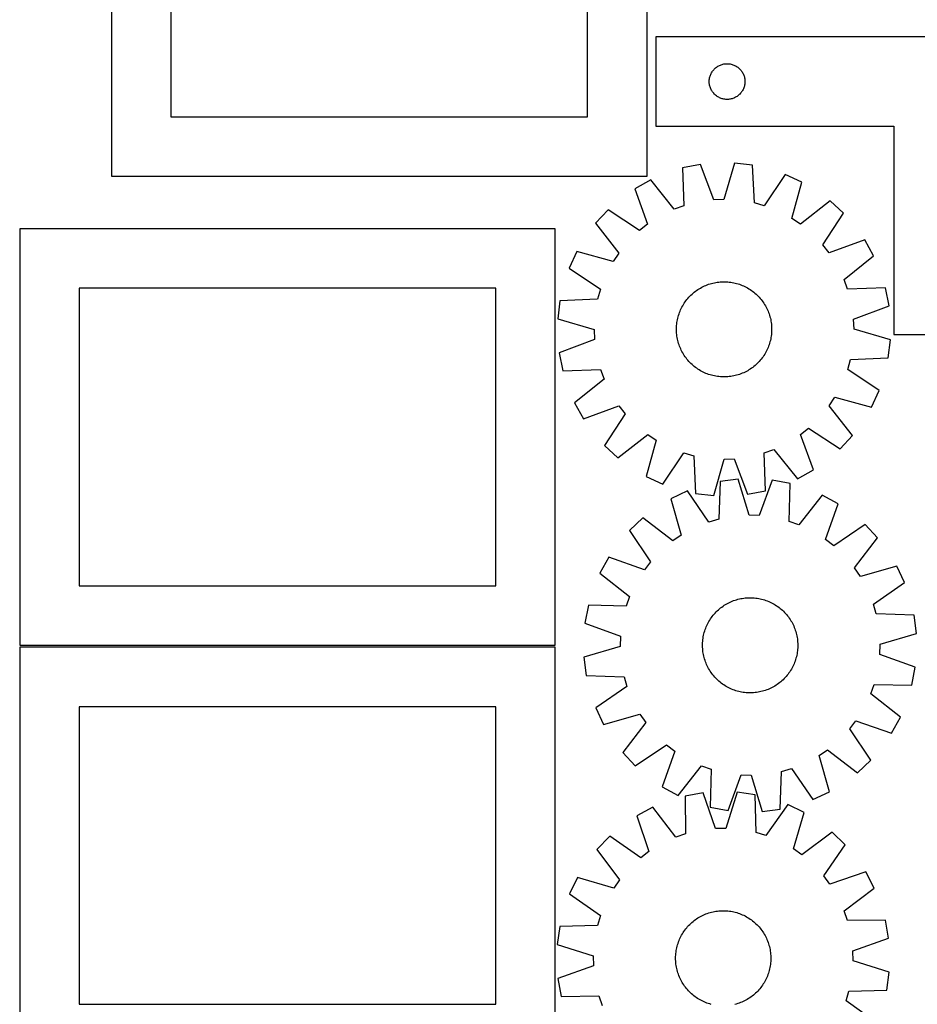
# Model space of a CAD drawing. Header units: millimetres. Extents: x 7 to 1493, y 7 to 2993.
# Tile 9 of 14: x 7 to 761, y 1463 to 2290. Entities that reach past the tile are written whole.
import ezdxf

# ---------------------------------------------------------------- set-up
doc = ezdxf.new("R2010")
doc.units = ezdxf.units.MM
doc.layers.add('CUT', color=7, linetype='CONTINUOUS', true_color=0x000000)

msp = doc.modelspace()

# ---------------------------------------------------------------- linework, layer by layer
at = {"layer": 'CUT'}
for p, q in [((83.781847, 2508.933851), (83.781847, 2158.933851)), ((533.781847, 2158.933851), (533.781847, 2508.933851)), ((133.781847, 2458.933851), (133.781847, 2208.933851)), ((483.781847, 2208.933851), (483.781847, 2458.933851)), ((841.020412, 2275.971227), (541.020412, 2275.971227)), ((541.020412, 2275.971227), (541.020412, 2200.971227)), ((591.411514, 2249.989434), (592.017198, 2250.468816)), ((592.017198, 2250.468816), (592.646756, 2250.916382)), ((592.646756, 2250.916382), (593.29852, 2251.330946)), ((593.29852, 2251.330946), (593.970761, 2251.711409)), ((593.970761, 2251.711409), (594.661696, 2252.056761)), ((594.661696, 2252.056761), (595.369493, 2252.366086)), ((595.369493, 2252.366086), (596.092276, 2252.638565)), ((596.092276, 2252.638565), (596.828127, 2252.873475)), ((596.828127, 2252.873475), (597.575096, 2253.070193)), ((597.575096, 2253.070193), (598.3312, 2253.228196)), ((598.3312, 2253.228196), (599.094436, 2253.347067)), ((599.094436, 2253.347067), (599.86278, 2253.42649)), ((599.86278, 2253.42649), (600.634193, 2253.466254)), ((600.634193, 2253.466254), (601.406631, 2253.466254)), ((601.406631, 2253.466254), (602.178044, 2253.42649)), ((602.178044, 2253.42649), (602.946387, 2253.347067)), ((602.946387, 2253.347067), (603.709623, 2253.228196)), ((603.709623, 2253.228196), (604.465728, 2253.070193)), ((604.465728, 2253.070193), (605.212696, 2252.873475)), ((605.212696, 2252.873475), (605.948548, 2252.638565)), ((605.948548, 2252.638565), (606.67133, 2252.366086)), ((606.67133, 2252.366086), (607.379128, 2252.056761)), ((607.379128, 2252.056761), (608.070063, 2251.711409)), ((608.070063, 2251.711409), (608.742304, 2251.330946)), ((608.742304, 2251.330946), (609.394068, 2250.916382)), ((609.394068, 2250.916382), (610.023626, 2250.468816)), ((610.023626, 2250.468816), (610.62931, 2249.989434)), ((586.337577, 2241.539508), (586.514996, 2242.291294)), ((586.514996, 2242.291294), (586.730881, 2243.032949)), ((586.730881, 2243.032949), (586.98466, 2243.762508)), ((586.98466, 2243.762508), (587.275658, 2244.478036)), ((587.275658, 2244.478036), (587.603106, 2245.177634)), ((587.603106, 2245.177634), (587.966133, 2245.859448)), ((587.966133, 2245.859448), (588.363778, 2246.52167)), ((588.363778, 2246.52167), (588.794987, 2247.162543)), ((588.794987, 2247.162543), (589.258615, 2247.780369)), ((589.258615, 2247.780369), (589.753433, 2248.373509)), ((589.753433, 2248.373509), (590.278129, 2248.940389)), ((590.278129, 2248.940389), (590.831312, 2249.479507)), ((590.831312, 2249.479507), (591.411514, 2249.989434)), ((610.62931, 2249.989434), (611.209512, 2249.479507)), ((611.209512, 2249.479507), (611.762695, 2248.940389)), ((611.762695, 2248.940389), (612.287391, 2248.373509)), ((612.287391, 2248.373509), (612.782209, 2247.780369)), ((612.782209, 2247.780369), (613.245837, 2247.162543)), ((613.245837, 2247.162543), (613.677045, 2246.52167)), ((613.677045, 2246.52167), (614.07469, 2245.859448)), ((614.07469, 2245.859448), (614.437718, 2245.177634)), ((614.437718, 2245.177634), (614.765165, 2244.478036)), ((614.765165, 2244.478036), (615.056164, 2243.762508)), ((615.056164, 2243.762508), (615.309943, 2243.032949)), ((615.309943, 2243.032949), (615.525828, 2242.291294)), ((615.525828, 2242.291294), (615.703247, 2241.539508)), ((586.020412, 2238.471227), (586.0403, 2239.243408)), ((586.0403, 2237.699046), (586.020412, 2238.471227)), ((586.0403, 2239.243408), (586.099914, 2240.013542)), ((586.099914, 2236.928912), (586.0403, 2237.699046)), ((586.099914, 2240.013542), (586.199093, 2240.779586)), ((586.199093, 2236.162868), (586.099914, 2236.928912)), ((586.199093, 2240.779586), (586.337577, 2241.539508)), ((586.337577, 2235.402946), (586.199093, 2236.162868)), ((586.514996, 2234.65116), (586.337577, 2235.402946)), ((586.730881, 2233.909504), (586.514996, 2234.65116)), ((586.98466, 2233.179946), (586.730881, 2233.909504)), ((615.309943, 2233.909504), (615.056164, 2233.179946)), ((615.525828, 2234.65116), (615.309943, 2233.909504)), ((615.703247, 2235.402946), (615.525828, 2234.65116)), ((615.703247, 2241.539508), (615.84173, 2240.779586)), ((615.84173, 2236.162868), (615.703247, 2235.402946)), ((615.84173, 2240.779586), (615.94091, 2240.013542)), ((615.94091, 2236.928912), (615.84173, 2236.162868)), ((615.94091, 2240.013542), (616.000523, 2239.243408)), ((616.000523, 2237.699046), (615.94091, 2236.928912)), ((616.000523, 2239.243408), (616.020412, 2238.471227)), ((616.020412, 2238.471227), (616.000523, 2237.699046)), ((587.275658, 2232.464418), (586.98466, 2233.179946)), ((587.603106, 2231.76482), (587.275658, 2232.464418)), ((587.966133, 2231.083006), (587.603106, 2231.76482)), ((588.363778, 2230.420784), (587.966133, 2231.083006)), ((588.794987, 2229.779911), (588.363778, 2230.420784)), ((589.258615, 2229.162085), (588.794987, 2229.779911)), ((589.753433, 2228.568945), (589.258615, 2229.162085)), ((590.278129, 2228.002065), (589.753433, 2228.568945)), ((590.831312, 2227.462946), (590.278129, 2228.002065)), ((591.411514, 2226.95302), (590.831312, 2227.462946)), ((592.017198, 2226.473638), (591.411514, 2226.95302)), ((592.646756, 2226.026072), (592.017198, 2226.473638)), ((593.29852, 2225.611508), (592.646756, 2226.026072)), ((593.970761, 2225.231045), (593.29852, 2225.611508)), ((608.742304, 2225.611508), (608.070063, 2225.231045)), ((609.394068, 2226.026072), (608.742304, 2225.611508)), ((610.023626, 2226.473638), (609.394068, 2226.026072)), ((610.62931, 2226.95302), (610.023626, 2226.473638)), ((611.209512, 2227.462946), (610.62931, 2226.95302)), ((611.762695, 2228.002065), (611.209512, 2227.462946)), ((612.287391, 2228.568945), (611.762695, 2228.002065)), ((612.782209, 2229.162085), (612.287391, 2228.568945)), ((613.245837, 2229.779911), (612.782209, 2229.162085)), ((613.677045, 2230.420784), (613.245837, 2229.779911)), ((614.07469, 2231.083006), (613.677045, 2230.420784)), ((614.437718, 2231.76482), (614.07469, 2231.083006)), ((614.765165, 2232.464418), (614.437718, 2231.76482)), ((615.056164, 2233.179946), (614.765165, 2232.464418)), ((594.661696, 2224.885693), (593.970761, 2225.231045)), ((595.369493, 2224.576367), (594.661696, 2224.885693)), ((596.092276, 2224.303889), (595.369493, 2224.576367)), ((596.828127, 2224.068979), (596.092276, 2224.303889)), ((597.575096, 2223.872261), (596.828127, 2224.068979)), ((598.3312, 2223.714258), (597.575096, 2223.872261)), ((599.094436, 2223.595387), (598.3312, 2223.714258)), ((599.86278, 2223.515964), (599.094436, 2223.595387)), ((600.634193, 2223.4762), (599.86278, 2223.515964)), ((601.406631, 2223.4762), (600.634193, 2223.4762)), ((602.178044, 2223.515964), (601.406631, 2223.4762)), ((602.946387, 2223.595387), (602.178044, 2223.515964)), ((603.709623, 2223.714258), (602.946387, 2223.595387)), ((604.465728, 2223.872261), (603.709623, 2223.714258)), ((605.212696, 2224.068979), (604.465728, 2223.872261)), ((605.948548, 2224.303889), (605.212696, 2224.068979)), ((606.67133, 2224.576367), (605.948548, 2224.303889)), ((607.379128, 2224.885693), (606.67133, 2224.576367)), ((608.070063, 2225.231045), (607.379128, 2224.885693)), ((133.781847, 2208.933851), (483.781847, 2208.933851)), ((541.020412, 2200.971227), (741.020412, 2200.971227)), ((741.020412, 2200.971227), (741.020412, 2025.971227)), ((578.683173, 2168.848711), (563.594359, 2165.83902)), ((589.85742, 2139.114708), (578.683173, 2168.848711)), ((607.199419, 2169.984301), (598.424974, 2139.45589)), ((622.479779, 2168.183987), (607.199419, 2169.984301)), ((623.918808, 2136.452237), (622.479779, 2168.183987)), ((563.594359, 2165.83902), (564.683164, 2134.093323)), ((649.951257, 2160.451992), (632.172466, 2134.129201)), ((663.927416, 2154.017902), (649.951257, 2160.451992)), ((83.781847, 2158.933851), (533.781847, 2158.933851)), ((536.824714, 2155.947006), (523.404445, 2148.42192)), ((556.640368, 2131.121321), (536.824714, 2155.947006)), ((655.490363, 2123.39453), (663.927416, 2154.017902)), ((523.404445, 2148.42192), (534.24992, 2118.566427)), ((598.424974, 2139.45589), (589.85742, 2139.114708)), ((632.172466, 2134.129201), (623.918808, 2136.452237)), ((687.665026, 2138.175184), (662.622201, 2118.63467)), ((698.968899, 2127.737129), (687.665026, 2138.175184)), ((501.001801, 2130.74178), (490.563746, 2119.437906)), ((527.519165, 2113.254524), (501.001801, 2130.74178)), ((564.683164, 2134.093323), (556.640368, 2131.121321)), ((681.481643, 2101.219765), (698.968899, 2127.737129)), ((490.563746, 2119.437906), (510.10426, 2094.395081)), ((534.24992, 2118.566427), (527.519165, 2113.254524)), ((662.622201, 2118.63467), (655.490363, 2123.39453)), ((456.687324, 2114.813166), (6.687324, 2114.813166)), ((6.687324, 2114.813166), (6.687324, 1764.813166)), ((456.687324, 1764.813166), (456.687324, 2114.813166)), ((716.649039, 2105.334485), (686.793546, 2094.48901)), ((724.174125, 2091.914216), (716.649039, 2105.334485)), ((474.721029, 2095.700296), (468.286938, 2081.724137)), ((505.3444, 2087.263244), (474.721029, 2095.700296)), ((510.10426, 2094.395081), (505.3444, 2087.263244)), ((686.793546, 2094.48901), (681.481643, 2101.219765)), ((699.34844, 2072.098562), (724.174125, 2091.914216)), ((468.286938, 2081.724137), (494.609729, 2063.945346)), ((585.506212, 2068.092427), (586.701089, 2068.481368)), ((586.701089, 2068.481368), (587.907594, 2068.832586)), ((587.907594, 2068.832586), (589.124535, 2069.145733)), ((589.124535, 2069.145733), (590.350712, 2069.4205)), ((590.350712, 2069.4205), (591.584914, 2069.656617)), ((591.584914, 2069.656617), (592.825924, 2069.85385)), ((592.825924, 2069.85385), (594.072517, 2070.012005)), ((594.072517, 2070.012005), (595.323463, 2070.130925)), ((595.323463, 2070.130925), (596.577526, 2070.210493)), ((596.577526, 2070.210493), (597.833471, 2070.250631)), ((597.833471, 2070.250631), (599.090056, 2070.251299)), ((599.090056, 2070.251299), (600.346042, 2070.212496)), ((600.346042, 2070.212496), (601.600189, 2070.134261)), ((601.600189, 2070.134261), (602.851261, 2070.016671)), ((602.851261, 2070.016671), (604.098021, 2069.859842)), ((604.098021, 2069.859842), (605.33924, 2069.663929)), ((605.33924, 2069.663929), (606.573693, 2069.429124)), ((606.573693, 2069.429124), (607.800161, 2069.155661)), ((607.800161, 2069.155661), (609.017435, 2068.843808)), ((609.017435, 2068.843808), (610.224312, 2068.493873)), ((610.224312, 2068.493873), (611.419602, 2068.106202)), ((702.320443, 2064.055766), (699.34844, 2072.098562)), ((406.687324, 2064.813166), (56.687324, 2064.813166)), ((56.687324, 2064.813166), (56.687324, 1814.813166)), ((406.687324, 1814.813166), (406.687324, 2064.813166)), ((494.609729, 2063.945346), (492.286693, 2055.691688)), ((571.5468, 2059.826834), (572.488937, 2060.65833)), ((572.488937, 2060.65833), (573.456727, 2061.459822)), ((573.456727, 2061.459822), (574.449214, 2062.23052)), ((574.449214, 2062.23052), (575.465421, 2062.969662)), ((575.465421, 2062.969662), (576.504342, 2063.676521)), ((576.504342, 2063.676521), (577.564954, 2064.350397)), ((577.564954, 2064.350397), (578.64621, 2064.990626)), ((578.64621, 2064.990626), (579.747042, 2065.596575)), ((579.747042, 2065.596575), (580.866365, 2066.167648)), ((580.866365, 2066.167648), (582.003072, 2066.703281)), ((582.003072, 2066.703281), (583.156044, 2067.202944)), ((583.156044, 2067.202944), (584.324142, 2067.666145)), ((584.324142, 2067.666145), (585.506212, 2068.092427)), ((611.419602, 2068.106202), (612.602125, 2067.681178)), ((612.602125, 2067.681178), (613.770714, 2067.219219)), ((613.770714, 2067.219219), (614.924216, 2066.720782)), ((614.924216, 2066.720782), (616.061493, 2066.186358)), ((616.061493, 2066.186358), (617.181422, 2065.616476)), ((617.181422, 2065.616476), (618.282898, 2065.011697)), ((618.282898, 2065.011697), (619.364834, 2064.372618)), ((619.364834, 2064.372618), (620.426162, 2063.69987)), ((620.426162, 2063.69987), (621.465834, 2062.994116)), ((621.465834, 2062.994116), (622.482826, 2062.256055)), ((622.482826, 2062.256055), (623.476132, 2061.486412)), ((623.476132, 2061.486412), (624.444774, 2060.68595)), ((624.444774, 2060.68595), (625.387794, 2059.855456)), ((734.066139, 2065.144571), (702.320443, 2064.055766)), ((737.075831, 2050.055757), (734.066139, 2065.144571)), ((460.554943, 2054.25266), (458.754629, 2038.972299)), ((492.286693, 2055.691688), (460.554943, 2054.25266)), ((564.366312, 2051.137714), (565.03906, 2052.199042)), ((565.03906, 2052.199042), (565.744814, 2053.238715)), ((565.744814, 2053.238715), (566.482875, 2054.255706)), ((566.482875, 2054.255706), (567.252518, 2055.249013)), ((567.252518, 2055.249013), (568.05298, 2056.217654)), ((568.05298, 2056.217654), (568.883474, 2057.160674)), ((568.883474, 2057.160674), (569.743179, 2058.077143)), ((569.743179, 2058.077143), (570.631246, 2058.966155)), ((570.631246, 2058.966155), (571.5468, 2059.826834)), ((625.387794, 2059.855456), (626.304262, 2058.995751)), ((626.304262, 2058.995751), (627.193275, 2058.107684)), ((627.193275, 2058.107684), (628.053953, 2057.19213)), ((628.053953, 2057.19213), (628.885449, 2056.249993)), ((628.885449, 2056.249993), (629.686941, 2055.282203)), ((629.686941, 2055.282203), (630.457639, 2054.289716)), ((630.457639, 2054.289716), (631.196782, 2053.273509)), ((631.196782, 2053.273509), (631.90364, 2052.234588)), ((631.90364, 2052.234588), (632.577516, 2051.173976)), ((560.632728, 2043.192483), (561.057752, 2044.375006)), ((561.057752, 2044.375006), (561.519711, 2045.543595)), ((561.519711, 2045.543595), (562.018148, 2046.697097)), ((562.018148, 2046.697097), (562.552572, 2047.834374)), ((562.552572, 2047.834374), (563.122454, 2048.954303)), ((563.122454, 2048.954303), (563.727234, 2050.055779)), ((563.727234, 2050.055779), (564.366312, 2051.137714)), ((632.577516, 2051.173976), (633.217745, 2050.09272)), ((633.217745, 2050.09272), (633.823695, 2048.991888)), ((633.823695, 2048.991888), (634.394768, 2047.872565)), ((634.394768, 2047.872565), (634.9304, 2046.735858)), ((634.9304, 2046.735858), (635.430063, 2045.582886)), ((635.430063, 2045.582886), (635.893264, 2044.414789)), ((635.893264, 2044.414789), (636.319546, 2043.232718)), ((707.341828, 2038.88151), (737.075831, 2050.055757)), ((458.754629, 2038.972299), (489.28304, 2030.197854)), ((558.722259, 2034.624141), (558.879088, 2035.870902)), ((558.879088, 2035.870902), (559.075001, 2037.112121)), ((559.075001, 2037.112121), (559.309806, 2038.346574)), ((559.309806, 2038.346574), (559.583269, 2039.573042)), ((559.583269, 2039.573042), (559.895122, 2040.790315)), ((559.895122, 2040.790315), (560.245057, 2041.997193)), ((560.245057, 2041.997193), (560.632728, 2043.192483)), ((636.319546, 2043.232718), (636.708487, 2042.037841)), ((636.708487, 2042.037841), (637.059705, 2040.831336)), ((637.059705, 2040.831336), (637.372852, 2039.614395)), ((637.372852, 2039.614395), (637.647619, 2038.388218)), ((637.647619, 2038.388218), (637.883736, 2037.154016)), ((637.883736, 2037.154016), (638.080969, 2035.913006)), ((638.080969, 2035.913006), (638.239124, 2034.666413)), ((707.683009, 2030.313956), (707.341828, 2038.88151)), ((489.28304, 2030.197854), (489.624222, 2021.630301)), ((558.487631, 2030.862936), (558.526434, 2032.118923)), ((558.488299, 2029.606351), (558.487631, 2030.862936)), ((558.528437, 2028.350407), (558.488299, 2029.606351)), ((558.526434, 2032.118923), (558.604669, 2033.37307)), ((558.608005, 2027.096343), (558.528437, 2028.350407)), ((558.604669, 2033.37307), (558.722259, 2034.624141)), ((558.726925, 2025.845398), (558.608005, 2027.096343)), ((638.239124, 2034.666413), (638.358044, 2033.415467)), ((638.361381, 2027.138741), (638.243791, 2025.887669)), ((638.358044, 2033.415467), (638.437612, 2032.161404)), ((638.439616, 2028.392888), (638.361381, 2027.138741)), ((638.437612, 2032.161404), (638.47775, 2030.905459)), ((638.478418, 2029.648874), (638.439616, 2028.392888)), ((638.47775, 2030.905459), (638.478418, 2029.648874)), ((738.21142, 2021.539512), (707.683009, 2030.313956)), ((489.624222, 2021.630301), (459.890219, 2010.456054)), ((558.88508, 2024.598805), (558.726925, 2025.845398)), ((559.082313, 2023.357795), (558.88508, 2024.598805)), ((559.31843, 2022.123592), (559.082313, 2023.357795)), ((559.593197, 2020.897415), (559.31843, 2022.123592)), ((559.906344, 2019.680474), (559.593197, 2020.897415)), ((560.257562, 2018.47397), (559.906344, 2019.680474)), ((637.070927, 2019.721495), (636.720992, 2018.514618)), ((637.38278, 2020.938769), (637.070927, 2019.721495)), ((637.656244, 2022.165237), (637.38278, 2020.938769)), ((637.891048, 2023.39969), (637.656244, 2022.165237)), ((638.086962, 2024.640909), (637.891048, 2023.39969)), ((638.243791, 2025.887669), (638.086962, 2024.640909)), ((736.411107, 2006.259151), (738.21142, 2021.539512)), ((741.020412, 2025.971227), (841.020412, 2025.971227)), ((459.890219, 2010.456054), (462.89991, 1995.36724)), ((560.646504, 2017.279093), (560.257562, 2018.47397)), ((561.072785, 2016.097022), (560.646504, 2017.279093)), ((561.535986, 2014.928925), (561.072785, 2016.097022)), ((562.035649, 2013.775953), (561.535986, 2014.928925)), ((562.571282, 2012.639245), (562.035649, 2013.775953)), ((563.142355, 2011.519923), (562.571282, 2012.639245)), ((563.748305, 2010.419091), (563.142355, 2011.519923)), ((564.388533, 2009.337835), (563.748305, 2010.419091)), ((633.238816, 2010.456032), (632.599737, 2009.374096)), ((633.843595, 2011.557508), (633.238816, 2010.456032)), ((634.413478, 2012.677437), (633.843595, 2011.557508)), ((634.947901, 2013.814714), (634.413478, 2012.677437)), ((635.446338, 2014.968216), (634.947901, 2013.814714)), ((635.908297, 2016.136805), (635.446338, 2014.968216)), ((636.333322, 2017.319328), (635.908297, 2016.136805)), ((636.720992, 2018.514618), (636.333322, 2017.319328)), ((565.062409, 2008.277223), (564.388533, 2009.337835)), ((565.769268, 2007.238301), (565.062409, 2008.277223)), ((566.50841, 2006.222095), (565.769268, 2007.238301)), ((567.279108, 2005.229607), (566.50841, 2006.222095)), ((568.0806, 2004.261818), (567.279108, 2005.229607)), ((568.912096, 2003.319681), (568.0806, 2004.261818)), ((569.772775, 2002.404127), (568.912096, 2003.319681)), ((570.661787, 2001.51606), (569.772775, 2002.404127)), ((627.222871, 2002.434668), (626.334803, 2001.545655)), ((628.082575, 2003.351136), (627.222871, 2002.434668)), ((628.913069, 2004.294156), (628.082575, 2003.351136)), ((629.713532, 2005.262798), (628.913069, 2004.294156)), ((630.483174, 2006.256104), (629.713532, 2005.262798)), ((631.221236, 2007.273096), (630.483174, 2006.256104)), ((631.926989, 2008.312768), (631.221236, 2007.273096)), ((632.599737, 2009.374096), (631.926989, 2008.312768)), ((702.35632, 1996.566464), (704.679357, 2004.820122)), ((704.679357, 2004.820122), (736.411107, 2006.259151)), ((462.89991, 1995.36724), (494.645607, 1996.456044)), ((494.645607, 1996.456044), (497.617609, 1988.413248)), ((571.578256, 2000.656355), (570.661787, 2001.51606)), ((572.521276, 1999.825861), (571.578256, 2000.656355)), ((573.489917, 1999.025398), (572.521276, 1999.825861)), ((574.483224, 1998.255756), (573.489917, 1999.025398)), ((575.500215, 1997.517694), (574.483224, 1998.255756)), ((576.539888, 1996.811941), (575.500215, 1997.517694)), ((577.601216, 1996.139193), (576.539888, 1996.811941)), ((578.683151, 1995.500114), (577.601216, 1996.139193)), ((579.784627, 1994.895335), (578.683151, 1995.500114)), ((580.904556, 1994.325452), (579.784627, 1994.895335)), ((582.041833, 1993.791029), (580.904556, 1994.325452)), ((616.099685, 1994.344162), (614.962977, 1993.80853)), ((617.219007, 1994.915235), (616.099685, 1994.344162)), ((618.319839, 1995.521185), (617.219007, 1994.915235)), ((619.401095, 1996.161414), (618.319839, 1995.521185)), ((620.461707, 1996.83529), (619.401095, 1996.161414)), ((621.500629, 1997.542148), (620.461707, 1996.83529)), ((622.516835, 1998.281291), (621.500629, 1997.542148)), ((623.509323, 1999.051989), (622.516835, 1998.281291)), ((624.477112, 1999.853481), (623.509323, 1999.051989)), ((625.419249, 2000.684977), (624.477112, 1999.853481)), ((626.334803, 2001.545655), (625.419249, 2000.684977)), ((728.679112, 1978.787673), (702.35632, 1996.566464)), ((497.617609, 1988.413248), (472.791924, 1968.597595)), ((583.195335, 1993.292592), (582.041833, 1993.791029)), ((584.363924, 1992.830633), (583.195335, 1993.292592)), ((585.546447, 1992.405609), (584.363924, 1992.830633)), ((586.741737, 1992.017938), (585.546447, 1992.405609)), ((587.948615, 1991.668003), (586.741737, 1992.017938)), ((589.165888, 1991.35615), (587.948615, 1991.668003)), ((590.392356, 1991.082686), (589.165888, 1991.35615)), ((591.626809, 1990.847882), (590.392356, 1991.082686)), ((592.868028, 1990.651968), (591.626809, 1990.847882)), ((594.114789, 1990.495139), (592.868028, 1990.651968)), ((595.36586, 1990.377549), (594.114789, 1990.495139)), ((596.620007, 1990.299314), (595.36586, 1990.377549)), ((597.875994, 1990.260512), (596.620007, 1990.299314)), ((599.132579, 1990.26118), (597.875994, 1990.260512)), ((600.388523, 1990.301318), (599.132579, 1990.26118)), ((601.642587, 1990.380886), (600.388523, 1990.301318)), ((602.893532, 1990.499806), (601.642587, 1990.380886)), ((604.140125, 1990.657961), (602.893532, 1990.499806)), ((605.381135, 1990.855194), (604.140125, 1990.657961)), ((606.615338, 1991.091311), (605.381135, 1990.855194)), ((607.841515, 1991.366078), (606.615338, 1991.091311)), ((609.058456, 1991.679225), (607.841515, 1991.366078)), ((610.26496, 1992.030443), (609.058456, 1991.679225)), ((611.459837, 1992.419384), (610.26496, 1992.030443)), ((612.641908, 1992.845666), (611.459837, 1992.419384)), ((613.810005, 1993.308867), (612.641908, 1992.845666)), ((614.962977, 1993.80853), (613.810005, 1993.308867)), ((722.245021, 1964.811514), (728.679112, 1978.787673)), ((686.86179, 1966.116729), (691.621649, 1973.248567)), ((691.621649, 1973.248567), (722.245021, 1964.811514)), ((472.791924, 1968.597595), (480.31701, 1955.177326)), ((480.31701, 1955.177326), (510.172503, 1966.022801)), ((510.172503, 1966.022801), (515.484406, 1959.292046)), ((706.402303, 1941.073904), (686.86179, 1966.116729)), ((515.484406, 1959.292046), (497.99715, 1932.774681)), ((662.71613, 1941.945384), (669.446884, 1947.257287)), ((669.446884, 1947.257287), (695.964249, 1929.770031)), ((509.301024, 1922.336627), (534.343849, 1941.87714)), ((541.475686, 1937.117281), (533.038634, 1906.493909)), ((534.343849, 1941.87714), (541.475686, 1937.117281)), ((673.561604, 1912.089891), (662.71613, 1941.945384)), ((695.964249, 1929.770031), (706.402303, 1941.073904)), ((497.99715, 1932.774681), (509.301024, 1922.336627)), ((632.282886, 1926.418487), (640.325682, 1929.39049)), ((640.325682, 1929.39049), (660.141335, 1904.564805)), ((547.014793, 1900.059818), (564.793584, 1926.38261)), ((564.793584, 1926.38261), (573.047242, 1924.059573)), ((573.047242, 1924.059573), (574.48627, 1892.327823)), ((589.766631, 1890.52751), (598.541076, 1921.055921)), ((598.541076, 1921.055921), (607.108629, 1921.397103)), ((607.108629, 1921.397103), (618.282876, 1891.663099)), ((633.37169, 1894.672791), (632.282886, 1926.418487)), ((660.141335, 1904.564805), (673.561604, 1912.089891)), ((533.038634, 1906.493909), (547.014793, 1900.059818)), ((610.38359, 1904.425073), (595.120772, 1902.481639)), ((619.443746, 1873.980232), (610.38359, 1904.425073)), ((638.909226, 1903.556772), (628.01412, 1873.719356)), ((654.025582, 1900.688617), (638.909226, 1903.556772)), ((595.120772, 1902.481639), (593.97918, 1870.737797)), ((618.282876, 1891.663099), (633.37169, 1894.672791)), ((653.234329, 1868.934111), (654.025582, 1900.688617)), ((567.722961, 1894.492535), (553.807713, 1887.92775)), ((553.807713, 1887.92775), (562.531381, 1857.38479)), ((585.747655, 1868.337513), (567.722961, 1894.492535)), ((574.48627, 1892.327823), (589.766631, 1890.52751)), ((680.886754, 1891.047909), (661.304624, 1866.037612)), ((694.376955, 1883.64892), (680.886754, 1891.047909)), ((683.811746, 1853.693101), (694.376955, 1883.64892)), ((530.219615, 1871.863272), (519.014058, 1861.319741)), ((555.444463, 1852.558304), (530.219615, 1871.863272)), ((593.97918, 1870.737797), (585.747655, 1868.337513)), ((628.01412, 1873.719356), (619.443746, 1873.980232)), ((661.304624, 1866.037612), (653.234329, 1868.934111)), ((716.944305, 1866.179503), (690.591986, 1848.444508)), ((727.487835, 1854.973945), (716.944305, 1866.179503)), ((519.014058, 1861.319741), (536.749052, 1834.967423)), ((562.531381, 1857.38479), (555.444463, 1852.558304)), ((690.591986, 1848.444508), (683.811746, 1853.693101)), ((708.182867, 1829.749097), (727.487835, 1854.973945)), ((501.54464, 1838.752392), (494.145652, 1825.262191)), ((531.500459, 1828.187183), (501.54464, 1838.752392)), ((536.749052, 1834.967423), (531.500459, 1828.187183)), ((713.009354, 1822.662179), (708.182867, 1829.749097)), ((743.552313, 1831.385847), (713.009354, 1822.662179)), ((750.117099, 1817.470599), (743.552313, 1831.385847)), ((494.145652, 1825.262191), (519.155948, 1805.680061)), ((56.687324, 1814.813166), (406.687324, 1814.813166)), ((723.962076, 1799.445906), (750.117099, 1817.470599)), ((519.155948, 1805.680061), (516.259449, 1797.609766)), ((610.119368, 1803.438376), (611.338593, 1803.742509)), ((611.338593, 1803.742509), (612.56677, 1804.008196)), ((612.56677, 1804.008196), (613.802685, 1804.235174)), ((613.802685, 1804.235174), (615.045121, 1804.423219)), ((615.045121, 1804.423219), (616.29285, 1804.572145)), ((616.29285, 1804.572145), (617.544641, 1804.681805)), ((617.544641, 1804.681805), (618.799259, 1804.752092)), ((618.799259, 1804.752092), (620.055466, 1804.782936)), ((620.055466, 1804.782936), (621.312022, 1804.774306)), ((621.312022, 1804.774306), (622.567687, 1804.72621)), ((622.567687, 1804.72621), (623.821221, 1804.638697)), ((623.821221, 1804.638697), (625.071388, 1804.511853)), ((625.071388, 1804.511853), (626.316954, 1804.345803)), ((626.316954, 1804.345803), (627.556689, 1804.140711)), ((627.556689, 1804.140711), (628.789371, 1803.896778)), ((628.789371, 1803.896778), (630.013782, 1803.614247)), ((630.013782, 1803.614247), (631.228714, 1803.293395)), ((484.504943, 1798.401019), (481.636788, 1783.284663)), ((516.259449, 1797.609766), (484.504943, 1798.401019)), ((593.692385, 1794.553932), (594.640648, 1795.378434)), ((594.640648, 1795.378434), (595.614342, 1796.172743)), ((595.614342, 1796.172743), (596.612505, 1796.936076)), ((596.612505, 1796.936076), (597.634153, 1797.667679)), ((597.634153, 1797.667679), (598.678277, 1798.36683)), ((598.678277, 1798.36683), (599.743846, 1799.03284)), ((599.743846, 1799.03284), (600.82981, 1799.66505)), ((600.82981, 1799.66505), (601.935095, 1800.262838)), ((601.935095, 1800.262838), (603.058613, 1800.825613)), ((603.058613, 1800.825613), (604.199253, 1801.352819)), ((604.199253, 1801.352819), (605.35589, 1801.843938)), ((605.35589, 1801.843938), (606.527383, 1802.298483)), ((606.527383, 1802.298483), (607.712576, 1802.716006)), ((607.712576, 1802.716006), (608.910298, 1803.096095)), ((608.910298, 1803.096095), (610.119368, 1803.438376)), ((631.228714, 1803.293395), (632.432969, 1802.93454)), ((632.432969, 1802.93454), (633.625358, 1802.538035)), ((633.625358, 1802.538035), (634.804704, 1802.104272)), ((634.804704, 1802.104272), (635.969843, 1801.633679)), ((635.969843, 1801.633679), (637.119625, 1801.12672)), ((637.119625, 1801.12672), (638.252916, 1800.583896)), ((638.252916, 1800.583896), (639.368598, 1800.005742)), ((639.368598, 1800.005742), (640.465568, 1799.392829)), ((640.465568, 1799.392829), (641.542745, 1798.745762)), ((641.542745, 1798.745762), (642.599066, 1798.065179)), ((642.599066, 1798.065179), (643.633488, 1797.351752)), ((643.633488, 1797.351752), (644.644991, 1796.606185)), ((644.644991, 1796.606185), (645.632575, 1795.829214)), ((645.632575, 1795.829214), (646.595267, 1795.021606)), ((726.36236, 1791.21438), (723.962076, 1799.445906)), ((587.128381, 1786.974503), (587.841808, 1788.008925)), ((587.841808, 1788.008925), (588.587375, 1789.020428)), ((588.587375, 1789.020428), (589.364346, 1790.008012)), ((589.364346, 1790.008012), (590.171954, 1790.970704)), ((590.171954, 1790.970704), (591.009403, 1791.907553)), ((591.009403, 1791.907553), (591.875866, 1792.817635)), ((591.875866, 1792.817635), (592.770487, 1793.700052)), ((592.770487, 1793.700052), (593.692385, 1794.553932)), ((646.595267, 1795.021606), (647.532116, 1794.184157)), ((647.532116, 1794.184157), (648.442198, 1793.317694)), ((648.442198, 1793.317694), (649.324615, 1792.423073)), ((649.324615, 1792.423073), (650.178495, 1791.501175)), ((650.178495, 1791.501175), (651.002997, 1790.552912)), ((651.002997, 1790.552912), (651.797306, 1789.579218)), ((651.797306, 1789.579218), (652.560639, 1788.581055)), ((652.560639, 1788.581055), (653.292242, 1787.559407)), ((653.292242, 1787.559407), (653.991393, 1786.515283)), ((758.106202, 1790.072788), (726.36236, 1791.21438)), ((760.049636, 1774.80997), (758.106202, 1790.072788)), ((481.636788, 1783.284663), (511.474205, 1772.389557)), ((582.655525, 1778.000795), (583.089288, 1779.180141)), ((583.089288, 1779.180141), (583.559881, 1780.34528)), ((583.559881, 1780.34528), (584.06684, 1781.495062)), ((584.06684, 1781.495062), (584.609664, 1782.628353)), ((584.609664, 1782.628353), (585.187818, 1783.744034)), ((585.187818, 1783.744034), (585.800731, 1784.841005)), ((585.800731, 1784.841005), (586.447798, 1785.918182)), ((586.447798, 1785.918182), (587.128381, 1786.974503)), ((653.991393, 1786.515283), (654.657403, 1785.449714)), ((654.657403, 1785.449714), (655.289613, 1784.363751)), ((655.289613, 1784.363751), (655.887401, 1783.258465)), ((655.887401, 1783.258465), (656.450176, 1782.134948)), ((656.450176, 1782.134948), (656.977383, 1780.994307)), ((656.977383, 1780.994307), (657.468501, 1779.83767)), ((657.468501, 1779.83767), (657.923046, 1778.666177)), ((511.474205, 1772.389557), (511.213328, 1763.819183)), ((580.681707, 1769.446825), (580.847757, 1770.69239)), ((580.847757, 1770.69239), (581.05285, 1771.932126)), ((581.05285, 1771.932126), (581.296782, 1773.164807)), ((581.296782, 1773.164807), (581.579313, 1774.389219)), ((581.579313, 1774.389219), (581.900165, 1775.604151)), ((581.900165, 1775.604151), (582.25902, 1776.808406)), ((582.25902, 1776.808406), (582.655525, 1778.000795)), ((657.923046, 1778.666177), (658.340569, 1777.480985)), ((658.340569, 1777.480985), (658.720658, 1776.283262)), ((658.720658, 1776.283262), (659.062939, 1775.074192)), ((659.062939, 1775.074192), (659.367072, 1773.854967)), ((659.367072, 1773.854967), (659.632759, 1772.626791)), ((659.632759, 1772.626791), (659.859737, 1771.390875)), ((659.859737, 1771.390875), (660.047782, 1770.148439)), ((729.604795, 1765.749814), (760.049636, 1774.80997)), ((6.687324, 1764.813166), (456.687324, 1764.813166)), ((456.693061, 1763.154353), (6.693061, 1763.154353)), ((6.693061, 1763.154353), (6.693061, 1413.154353)), ((456.693061, 1413.154353), (456.693061, 1763.154353)), ((511.213328, 1763.819183), (480.768488, 1754.759027)), ((580.410625, 1764.430903), (580.419255, 1765.687459)), ((580.441468, 1763.174696), (580.410625, 1764.430903)), ((580.419255, 1765.687459), (580.46735, 1766.943123)), ((580.511755, 1761.920078), (580.441468, 1763.174696)), ((580.46735, 1766.943123), (580.554863, 1768.196658)), ((580.554863, 1768.196658), (580.681707, 1769.446825)), ((660.047782, 1770.148439), (660.196708, 1768.90071)), ((660.196708, 1768.90071), (660.306369, 1767.648919)), ((660.350773, 1762.625874), (660.263261, 1761.372339)), ((660.306369, 1767.648919), (660.376655, 1766.394301)), ((660.398869, 1763.881538), (660.350773, 1762.625874)), ((660.376655, 1766.394301), (660.407499, 1765.138094)), ((660.407499, 1765.138094), (660.398869, 1763.881538)), ((729.343919, 1757.17944), (729.604795, 1765.749814)), ((480.768488, 1754.759027), (482.711921, 1739.496209)), ((580.621415, 1760.668287), (580.511755, 1761.920078)), ((580.770341, 1759.420558), (580.621415, 1760.668287)), ((580.958386, 1758.178122), (580.770341, 1759.420558)), ((581.185364, 1756.942206), (580.958386, 1758.178122)), ((581.451051, 1755.71403), (581.185364, 1756.942206)), ((581.755185, 1754.494805), (581.451051, 1755.71403)), ((582.097465, 1753.285735), (581.755185, 1754.494805)), ((658.917958, 1753.964846), (658.559103, 1752.760591)), ((659.23881, 1755.179778), (658.917958, 1753.964846)), ((659.521341, 1756.40419), (659.23881, 1755.179778)), ((659.765274, 1757.636871), (659.521341, 1756.40419)), ((659.970366, 1758.876607), (659.765274, 1757.636871)), ((660.136416, 1760.122172), (659.970366, 1758.876607)), ((660.263261, 1761.372339), (660.136416, 1760.122172)), ((759.181335, 1746.284335), (729.343919, 1757.17944)), ((582.477554, 1752.088012), (582.097465, 1753.285735)), ((582.895078, 1750.90282), (582.477554, 1752.088012)), ((583.349623, 1749.731327), (582.895078, 1750.90282)), ((583.840741, 1748.57469), (583.349623, 1749.731327)), ((584.367947, 1747.43405), (583.840741, 1748.57469)), ((584.930722, 1746.310532), (584.367947, 1747.43405)), ((585.52851, 1745.205246), (584.930722, 1746.310532)), ((655.630305, 1745.824963), (655.017392, 1744.727992)), ((656.208459, 1746.940644), (655.630305, 1745.824963)), ((656.751283, 1748.073935), (656.208459, 1746.940644)), ((657.258242, 1749.223718), (656.751283, 1748.073935)), ((657.728835, 1750.388857), (657.258242, 1749.223718)), ((658.162598, 1751.568202), (657.728835, 1750.388857)), ((658.559103, 1752.760591), (658.162598, 1751.568202)), ((756.313181, 1731.167978), (759.181335, 1746.284335)), ((482.711921, 1739.496209), (514.455764, 1738.354617)), ((514.455764, 1738.354617), (516.856047, 1730.123091)), ((586.160721, 1744.119283), (585.52851, 1745.205246)), ((586.82673, 1743.053714), (586.160721, 1744.119283)), ((587.525882, 1742.00959), (586.82673, 1743.053714)), ((588.257485, 1740.987942), (587.525882, 1742.00959)), ((589.020817, 1739.989779), (588.257485, 1740.987942)), ((589.815126, 1739.016085), (589.020817, 1739.989779)), ((590.639628, 1738.067822), (589.815126, 1739.016085)), ((591.493509, 1737.145924), (590.639628, 1738.067822)), ((649.80872, 1737.661444), (648.942258, 1736.751362)), ((650.646169, 1738.598293), (649.80872, 1737.661444)), ((651.453777, 1739.560985), (650.646169, 1738.598293)), ((652.230748, 1740.54857), (651.453777, 1739.560985)), ((652.976315, 1741.560072), (652.230748, 1740.54857)), ((653.689742, 1742.594494), (652.976315, 1741.560072)), ((654.370325, 1743.650815), (653.689742, 1742.594494)), ((655.017392, 1744.727992), (654.370325, 1743.650815)), ((516.856047, 1730.123091), (490.701025, 1712.098398)), ((592.375925, 1736.251303), (591.493509, 1737.145924)), ((593.286007, 1735.38484), (592.375925, 1736.251303)), ((594.222857, 1734.547391), (593.286007, 1735.38484)), ((595.185548, 1733.739783), (594.222857, 1734.547391)), ((596.173133, 1732.962812), (595.185548, 1733.739783)), ((597.184635, 1732.217245), (596.173133, 1732.962812)), ((598.219057, 1731.503818), (597.184635, 1732.217245)), ((599.275378, 1730.823235), (598.219057, 1731.503818)), ((600.352555, 1730.176168), (599.275378, 1730.823235)), ((601.449526, 1729.563255), (600.352555, 1730.176168)), ((602.565207, 1728.985101), (601.449526, 1729.563255)), ((638.883028, 1729.306159), (637.759511, 1728.743384)), ((639.988314, 1729.903947), (638.883028, 1729.306159)), ((641.074277, 1730.536157), (639.988314, 1729.903947)), ((642.139847, 1731.202167), (641.074277, 1730.536157)), ((643.18397, 1731.901318), (642.139847, 1731.202167)), ((644.205618, 1732.632921), (643.18397, 1731.901318)), ((645.203781, 1733.396254), (644.205618, 1732.632921)), ((646.177475, 1734.190563), (645.203781, 1733.396254)), ((647.125739, 1735.015065), (646.177475, 1734.190563)), ((648.047636, 1735.868946), (647.125739, 1735.015065)), ((648.942258, 1736.751362), (648.047636, 1735.868946)), ((721.662175, 1723.888936), (724.558674, 1731.959231)), ((724.558674, 1731.959231), (756.313181, 1731.167978)), ((603.698498, 1728.442277), (602.565207, 1728.985101)), ((604.848281, 1727.935318), (603.698498, 1728.442277)), ((606.01342, 1727.464725), (604.848281, 1727.935318)), ((607.192766, 1727.030962), (606.01342, 1727.464725)), ((608.385154, 1726.634457), (607.192766, 1727.030962)), ((609.589409, 1726.275602), (608.385154, 1726.634457)), ((610.804342, 1725.95475), (609.589409, 1726.275602)), ((612.028753, 1725.672219), (610.804342, 1725.95475)), ((613.261434, 1725.428287), (612.028753, 1725.672219)), ((614.50117, 1725.223194), (613.261434, 1725.428287)), ((615.746736, 1725.057144), (614.50117, 1725.223194)), ((616.996902, 1724.9303), (615.746736, 1725.057144)), ((618.250437, 1724.842787), (616.996902, 1724.9303)), ((619.506101, 1724.794692), (618.250437, 1724.842787)), ((620.762657, 1724.786061), (619.506101, 1724.794692)), ((622.018864, 1724.816905), (620.762657, 1724.786061)), ((623.273482, 1724.887192), (622.018864, 1724.816905)), ((624.525273, 1724.996852), (623.273482, 1724.887192)), ((625.773002, 1725.145778), (624.525273, 1724.996852)), ((627.015438, 1725.333823), (625.773002, 1725.145778)), ((628.251354, 1725.560801), (627.015438, 1725.333823)), ((629.47953, 1725.826488), (628.251354, 1725.560801)), ((630.698755, 1726.130622), (629.47953, 1725.826488)), ((631.907825, 1726.472902), (630.698755, 1726.130622)), ((633.105548, 1726.852991), (631.907825, 1726.472902)), ((634.29074, 1727.270514), (633.105548, 1726.852991)), ((635.462233, 1727.725059), (634.29074, 1727.270514)), ((636.618871, 1728.216178), (635.462233, 1727.725059)), ((637.759511, 1728.743384), (636.618871, 1728.216178)), ((746.672472, 1704.306806), (721.662175, 1723.888936)), ((406.693061, 1713.154353), (56.693061, 1713.154353)), ((56.693061, 1713.154353), (56.693061, 1463.154353)), ((406.693061, 1463.154353), (406.693061, 1713.154353)), ((490.701025, 1712.098398), (497.26581, 1698.18315)), ((497.26581, 1698.18315), (527.80877, 1706.906818)), ((527.80877, 1706.906818), (532.635256, 1699.8199)), ((739.273483, 1690.816605), (746.672472, 1704.306806)), ((532.635256, 1699.8199), (513.330288, 1674.595052)), ((704.069071, 1694.601575), (709.317664, 1701.381814)), ((709.317664, 1701.381814), (739.273483, 1690.816605)), ((721.804066, 1668.249256), (704.069071, 1694.601575)), ((523.873819, 1663.389494), (550.226138, 1681.124489)), ((550.226138, 1681.124489), (557.006377, 1675.875896)), ((513.330288, 1674.595052), (523.873819, 1663.389494)), ((557.006377, 1675.875896), (546.441168, 1645.920077)), ((678.286743, 1672.184207), (685.37366, 1677.010693)), ((687.01041, 1641.641247), (678.286743, 1672.184207)), ((685.37366, 1677.010693), (710.598509, 1657.705725)), ((559.931369, 1638.521088), (579.513499, 1663.531385)), ((579.513499, 1663.531385), (587.583794, 1660.634886)), ((710.598509, 1657.705725), (721.804066, 1668.249256)), ((587.583794, 1660.634886), (586.792541, 1628.88038)), ((601.908898, 1626.012225), (612.804003, 1655.849641)), ((612.804003, 1655.849641), (621.374377, 1655.588765)), ((621.374377, 1655.588765), (630.434533, 1625.143924)), ((645.697351, 1627.087358), (646.838943, 1658.831201)), ((646.838943, 1658.831201), (655.070469, 1661.231484)), ((655.070469, 1661.231484), (673.095162, 1635.076462)), ((546.441168, 1645.920077), (559.931369, 1638.521088)), ((580.846504, 1640.759653), (565.698707, 1638.062471)), ((591.403802, 1610.801045), (580.846504, 1640.759653)), ((609.380129, 1641.305607), (599.976577, 1610.965074)), ((624.620015, 1639.189853), (609.380129, 1641.305607)), ((625.402883, 1607.435139), (624.620015, 1639.189853)), ((673.095162, 1635.076462), (687.01041, 1641.641247)), ((565.698707, 1638.062471), (566.131138, 1606.301051)), ((651.925814, 1630.891711), (633.606764, 1604.942007)), ((665.766003, 1624.170126), (651.925814, 1630.891711)), ((538.730326, 1628.725863), (525.15739, 1621.479763)), ((558.028632, 1603.495918), (538.730326, 1628.725863)), ((586.792541, 1628.88038), (601.908898, 1626.012225)), ((630.434533, 1625.143924), (645.697351, 1627.087358)), ((656.697809, 1593.727679), (665.766003, 1624.170126)), ((525.15739, 1621.479763), (535.383474, 1591.406487)), ((566.131138, 1606.301051), (558.028632, 1603.495918)), ((599.976577, 1610.965074), (591.403802, 1610.801045)), ((633.606764, 1604.942007), (625.402883, 1607.435139)), ((689.171095, 1607.840168), (663.729743, 1588.82143)), ((700.256813, 1597.170707), (689.171095, 1607.840168)), ((502.394106, 1604.266433), (491.724645, 1593.180715)), ((528.544368, 1586.234834), (502.394106, 1604.266433)), ((682.225213, 1571.020445), (700.256813, 1597.170707)), ((491.724645, 1593.180715), (510.743383, 1567.739364)), ((535.383474, 1591.406487), (528.544368, 1586.234834)), ((663.729743, 1588.82143), (656.697809, 1593.727679)), ((717.470143, 1574.407423), (687.396866, 1564.181338)), ((724.716242, 1560.834487), (717.470143, 1574.407423)), ((475.394687, 1569.775624), (468.673102, 1555.935435)), ((505.837134, 1560.707429), (475.394687, 1569.775624)), ((510.743383, 1567.739364), (505.837134, 1560.707429)), ((687.396866, 1564.181338), (682.225213, 1571.020445)), ((468.673102, 1555.935435), (494.622806, 1537.616385)), ((699.486297, 1541.536181), (724.716242, 1560.834487)), ((582.054483, 1538.567425), (583.217536, 1539.043151)), ((583.217536, 1539.043151), (584.394958, 1539.48211)), ((584.394958, 1539.48211), (585.585586, 1539.883869)), ((585.585586, 1539.883869), (586.788247, 1540.248031)), ((586.788247, 1540.248031), (588.001753, 1540.574236)), ((588.001753, 1540.574236), (589.224907, 1540.862164)), ((589.224907, 1540.862164), (590.456501, 1541.111529)), ((590.456501, 1541.111529), (591.69532, 1541.322086)), ((591.69532, 1541.322086), (592.940141, 1541.493627)), ((592.940141, 1541.493627), (594.189737, 1541.625983)), ((594.189737, 1541.625983), (595.442873, 1541.719022)), ((595.442873, 1541.719022), (596.698313, 1541.772653)), ((596.698313, 1541.772653), (597.954819, 1541.786824)), ((597.954819, 1541.786824), (599.211149, 1541.76152)), ((599.211149, 1541.76152), (600.466065, 1541.696766)), ((600.466065, 1541.696766), (601.718328, 1541.592626)), ((601.718328, 1541.592626), (602.966701, 1541.449203)), ((602.966701, 1541.449203), (604.209954, 1541.266639)), ((604.209954, 1541.266639), (605.446859, 1541.045113)), ((605.446859, 1541.045113), (606.676195, 1540.784844)), ((606.676195, 1540.784844), (607.896749, 1540.486089)), ((607.896749, 1540.486089), (609.107317, 1540.149144)), ((609.107317, 1540.149144), (610.306703, 1539.774339)), ((610.306703, 1539.774339), (611.493725, 1539.362046)), ((611.493725, 1539.362046), (612.667211, 1538.912671)), ((612.667211, 1538.912671), (613.826003, 1538.426658)), ((702.291431, 1533.433675), (699.486297, 1541.536181)), ((494.622806, 1537.616385), (492.129674, 1529.412504)), ((569.618918, 1530.196526), (570.52517, 1531.066993)), ((570.52517, 1531.066993), (571.458318, 1531.908564)), ((571.458318, 1531.908564), (572.417439, 1532.72041)), ((572.417439, 1532.72041), (573.401588, 1533.501728)), ((573.401588, 1533.501728), (574.409793, 1534.251748)), ((574.409793, 1534.251748), (575.441059, 1534.969729)), ((575.441059, 1534.969729), (576.494369, 1535.654963)), ((576.494369, 1535.654963), (577.568682, 1536.306774)), ((577.568682, 1536.306774), (578.66294, 1536.924518)), ((578.66294, 1536.924518), (579.776061, 1537.507585)), ((579.776061, 1537.507585), (580.906947, 1538.055401)), ((580.906947, 1538.055401), (582.054483, 1538.567425)), ((613.826003, 1538.426658), (614.968956, 1537.904486)), ((614.968956, 1537.904486), (616.094944, 1537.34667)), ((616.094944, 1537.34667), (617.202855, 1536.753762)), ((617.202855, 1536.753762), (618.291596, 1536.126346)), ((618.291596, 1536.126346), (619.360092, 1535.465042)), ((619.360092, 1535.465042), (620.407288, 1534.770501)), ((620.407288, 1534.770501), (621.432152, 1534.04341)), ((621.432152, 1534.04341), (622.433671, 1533.284486)), ((622.433671, 1533.284486), (623.410858, 1532.494478)), ((623.410858, 1532.494478), (624.362748, 1531.674165)), ((624.362748, 1531.674165), (625.288401, 1530.824358)), ((625.288401, 1530.824358), (626.186905, 1529.945895)), ((734.05285, 1533.866106), (702.291431, 1533.433675)), ((736.750033, 1518.718309), (734.05285, 1533.866106)), ((460.374959, 1528.629636), (458.259206, 1513.38975)), ((492.129674, 1529.412504), (460.374959, 1528.629636)), ((562.811051, 1521.212476), (563.438467, 1522.301216)), ((563.438467, 1522.301216), (564.099771, 1523.369712)), ((564.099771, 1523.369712), (564.794312, 1524.416909)), ((564.794312, 1524.416909), (565.521403, 1525.441772)), ((565.521403, 1525.441772), (566.280327, 1526.443292)), ((566.280327, 1526.443292), (567.070335, 1527.420478)), ((567.070335, 1527.420478), (567.890647, 1528.372368)), ((567.890647, 1528.372368), (568.740454, 1529.298022)), ((568.740454, 1529.298022), (569.618918, 1530.196526)), ((626.186905, 1529.945895), (627.057372, 1529.039642)), ((627.057372, 1529.039642), (627.898944, 1528.106495)), ((627.898944, 1528.106495), (628.710789, 1527.147374)), ((628.710789, 1527.147374), (629.492107, 1526.163225)), ((629.492107, 1526.163225), (630.242127, 1525.15502)), ((630.242127, 1525.15502), (630.960108, 1524.123754)), ((630.960108, 1524.123754), (631.645342, 1523.070444)), ((631.645342, 1523.070444), (632.297153, 1521.99613)), ((559.415669, 1513.116937), (559.790474, 1514.316324)), ((559.790474, 1514.316324), (560.202767, 1515.503346)), ((560.202767, 1515.503346), (560.652142, 1516.676832)), ((560.652142, 1516.676832), (561.138155, 1517.835623)), ((561.138155, 1517.835623), (561.660327, 1518.978577)), ((561.660327, 1518.978577), (562.218142, 1520.104565)), ((562.218142, 1520.104565), (562.811051, 1521.212476)), ((632.297153, 1521.99613), (632.914897, 1520.901873)), ((632.914897, 1520.901873), (633.497965, 1519.788752)), ((633.497965, 1519.788752), (634.045781, 1518.657865)), ((634.045781, 1518.657865), (634.557804, 1517.510329)), ((634.557804, 1517.510329), (635.03353, 1516.347277)), ((635.03353, 1516.347277), (635.472489, 1515.169855)), ((635.472489, 1515.169855), (635.874248, 1513.979226)), ((706.791424, 1508.161011), (736.750033, 1518.718309)), ((458.259206, 1513.38975), (488.599739, 1503.986197)), ((557.868047, 1504.475686), (557.972186, 1505.727948)), ((557.972186, 1505.727948), (558.115609, 1506.976322)), ((558.115609, 1506.976322), (558.298174, 1508.219575)), ((558.298174, 1508.219575), (558.5197, 1509.456479)), ((558.5197, 1509.456479), (558.779969, 1510.685815)), ((558.779969, 1510.685815), (559.078723, 1511.906369)), ((559.078723, 1511.906369), (559.415669, 1513.116937)), ((635.874248, 1513.979226), (636.23841, 1512.776566)), ((636.23841, 1512.776566), (636.564616, 1511.56306)), ((636.564616, 1511.56306), (636.852543, 1510.339906)), ((636.852543, 1510.339906), (637.101909, 1509.108312)), ((637.101909, 1509.108312), (637.312466, 1507.869493)), ((637.312466, 1507.869493), (637.484006, 1506.624672)), ((637.484006, 1506.624672), (637.616362, 1505.375076)), ((706.955453, 1499.588236), (706.791424, 1508.161011)), ((488.599739, 1503.986197), (488.763768, 1495.413423)), ((557.777989, 1501.964439), (557.803293, 1503.22077)), ((557.792159, 1500.707934), (557.777989, 1501.964439)), ((557.845791, 1499.452494), (557.792159, 1500.707934)), ((557.803293, 1503.22077), (557.868047, 1504.475686)), ((557.93883, 1498.199357), (557.845791, 1499.452494)), ((558.071186, 1496.949762), (557.93883, 1498.199357)), ((637.583006, 1497.846485), (637.439583, 1496.598111)), ((637.687145, 1499.098748), (637.583006, 1497.846485)), ((637.616362, 1505.375076), (637.709401, 1504.12194)), ((637.751899, 1500.353663), (637.687145, 1499.098748)), ((637.709401, 1504.12194), (637.763033, 1502.866499)), ((637.777203, 1501.609994), (637.751899, 1500.353663)), ((637.763033, 1502.866499), (637.777203, 1501.609994)), ((737.295986, 1490.184684), (706.955453, 1499.588236)), ((488.763768, 1495.413423), (458.805159, 1484.856125)), ((558.242726, 1495.70494), (558.071186, 1496.949762)), ((558.453283, 1494.466121), (558.242726, 1495.70494)), ((558.702649, 1493.234527), (558.453283, 1494.466121)), ((558.990576, 1492.011374), (558.702649, 1493.234527)), ((559.316782, 1490.797868), (558.990576, 1492.011374)), ((559.680944, 1489.595207), (559.316782, 1490.797868)), ((560.082703, 1488.404578), (559.680944, 1489.595207)), ((635.764718, 1489.258109), (635.352425, 1488.071087)), ((636.139523, 1490.457496), (635.764718, 1489.258109)), ((636.476469, 1491.668064), (636.139523, 1490.457496)), ((636.775223, 1492.888618), (636.476469, 1491.668064)), ((637.035492, 1494.117954), (636.775223, 1492.888618)), ((637.257018, 1495.354859), (637.035492, 1494.117954)), ((637.439583, 1496.598111), (637.257018, 1495.354859)), ((735.180233, 1474.944797), (737.295986, 1490.184684)), ((458.805159, 1484.856125), (461.502342, 1469.708328)), ((560.521662, 1487.227157), (560.082703, 1488.404578)), ((560.997388, 1486.064104), (560.521662, 1487.227157)), ((561.509411, 1484.916568), (560.997388, 1486.064104)), ((562.057227, 1483.785681), (561.509411, 1484.916568)), ((562.640295, 1482.67256), (562.057227, 1483.785681)), ((563.258039, 1481.578303), (562.640295, 1482.67256)), ((563.90985, 1480.503989), (563.258039, 1481.578303)), ((632.116725, 1481.273217), (631.455421, 1480.204721)), ((632.744141, 1482.361957), (632.116725, 1481.273217)), ((633.33705, 1483.469868), (632.744141, 1482.361957)), ((633.894865, 1484.595856), (633.33705, 1483.469868)), ((634.417037, 1485.73881), (633.894865, 1484.595856)), ((634.90305, 1486.897602), (634.417037, 1485.73881)), ((635.352425, 1488.071087), (634.90305, 1486.897602)), ((564.595084, 1479.45068), (563.90985, 1480.503989)), ((565.313065, 1478.419414), (564.595084, 1479.45068)), ((566.063085, 1477.411209), (565.313065, 1478.419414)), ((566.844403, 1476.42706), (566.063085, 1477.411209)), ((567.656248, 1475.467938), (566.844403, 1476.42706)), ((568.49782, 1474.534791), (567.656248, 1475.467938)), ((569.368287, 1473.628538), (568.49782, 1474.534791)), ((570.266791, 1472.750075), (569.368287, 1473.628538)), ((571.192444, 1471.900268), (570.266791, 1472.750075)), ((625.936274, 1473.377908), (625.030022, 1472.50744)), ((626.814738, 1474.276411), (625.936274, 1473.377908)), ((627.664545, 1475.202065), (626.814738, 1474.276411)), ((628.484857, 1476.153955), (627.664545, 1475.202065)), ((629.274865, 1477.131142), (628.484857, 1476.153955)), ((630.033789, 1478.132661), (629.274865, 1477.131142)), ((630.76088, 1479.157525), (630.033789, 1478.132661)), ((631.455421, 1480.204721), (630.76088, 1479.157525)), ((700.932386, 1465.958049), (703.425518, 1474.16193)), ((703.425518, 1474.16193), (735.180233, 1474.944797)), ((461.502342, 1469.708328), (493.263761, 1470.140758)), ((493.263761, 1470.140758), (496.068895, 1462.038253)), ((572.144334, 1471.079955), (571.192444, 1471.900268)), ((573.121521, 1470.289947), (572.144334, 1471.079955)), ((574.12304, 1469.531023), (573.121521, 1470.289947)), ((575.147904, 1468.803932), (574.12304, 1469.531023)), ((576.1951, 1468.109392), (575.147904, 1468.803932)), ((577.263596, 1467.448087), (576.1951, 1468.109392)), ((578.352337, 1466.820671), (577.263596, 1467.448087)), ((579.460248, 1466.227763), (578.352337, 1466.820671)), ((580.586236, 1465.669948), (579.460248, 1466.227763)), ((581.729189, 1465.147776), (580.586236, 1465.669948)), ((582.887981, 1464.661762), (581.729189, 1465.147776)), ((584.061467, 1464.212387), (582.887981, 1464.661762)), ((612.337656, 1464.531282), (611.160234, 1464.092323)), ((613.500709, 1465.007008), (612.337656, 1464.531282)), ((614.648245, 1465.519032), (613.500709, 1465.007008)), ((615.779131, 1466.066848), (614.648245, 1465.519032)), ((616.892252, 1466.649916), (615.779131, 1466.066848)), ((617.98651, 1467.26766), (616.892252, 1466.649916)), ((619.060823, 1467.91947), (617.98651, 1467.26766)), ((620.114133, 1468.604704), (619.060823, 1467.91947)), ((621.145399, 1469.322686), (620.114133, 1468.604704)), ((622.153604, 1470.072705), (621.145399, 1469.322686)), ((623.137753, 1470.854023), (622.153604, 1470.072705)), ((624.096874, 1471.665869), (623.137753, 1470.854023)), ((625.030022, 1472.50744), (624.096874, 1471.665869)), ((726.88209, 1447.638998), (700.932386, 1465.958049)), ((56.693061, 1463.154353), (406.693061, 1463.154353)), ((585.248489, 1463.800094), (584.061467, 1464.212387)), ((586.447875, 1463.42529), (585.248489, 1463.800094)), ((587.658443, 1463.088344), (586.447875, 1463.42529)), ((608.766945, 1463.326403), (607.553439, 1463.000197)), ((609.969606, 1463.690565), (608.766945, 1463.326403)), ((611.160234, 1464.092323), (609.969606, 1463.690565))]:
    msp.add_line(p, q, dxfattribs=at)

doc.saveas('drawing.dxf')
